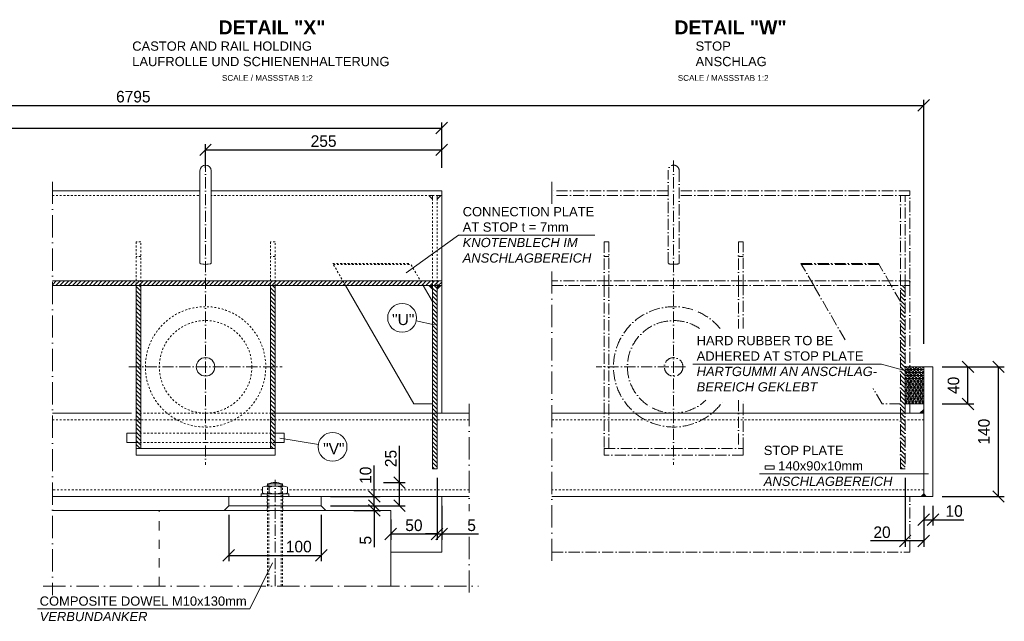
# Model space of a CAD drawing. Header units: millimetres. Extents: x -61498 to 746175, y -1322 to 24596.
# Tile 29 of 37: x 35008 to 36072, y 16236 to 16886. Entities that reach past the tile are written whole.
import ezdxf

# ---------------------------------------------------------------- set-up
doc = ezdxf.new("R2010")
doc.units = ezdxf.units.MM
doc.linetypes.add('ACAD_ISO10W100', pattern=[18, 12, -3, 0, -3])
doc.linetypes.add('JIS_02_1.0', pattern=[2, 1, -1])
doc.layers.add('Bemaßung', color=7, linetype='Continuous', lineweight=9)
doc.layers.add('Beschriftung', color=7, linetype='Continuous', lineweight=9)
doc.styles.add('LBB3.5M1000', font='isocp.shx', dxfattribs={"height": 3.5})
doc.dimstyles.new('DIN', dxfattribs={"dimtxt": 2.5, "dimasz": 2.5, "dimexe": 1.25, "dimexo": 0.625, "dimtad": 1, "dimtih": 1, "dimdec": 4, "dimdsep": 46, "dimlunit": 6, "dimtxsty": 'Standard', "dimcen": 2.5, "dimadec": 0, "dimazin": 0, "dimtfac": 1, "dimtdec": 4, "dimtmove": 0, "dimatfit": 3, "dimfxl": 0, "dimtvp": 1, "dimtolj": 1, "dimtzin": 0, "dimarcsym": 0})

# ---------------------------------------------------------------- blocks, each defined once
blk = doc.blocks.new('_Oblique')
at = {"color": 0, "linetype": 'ByBlock', "lineweight": -2}
blk.add_line((-0.5, -0.5), (0.5, 0.5), dxfattribs=at)
blk = doc.blocks.new('*D172')
at = {"layer": 'Bemaßung', "color": 0, "lineweight": -2, "transparency": 16777216}
for p, q in [((34277.6, 16536.3), (34277.6, 16799.9)), ((35984.6, 16536.3), (35984.6, 16799.9)), ((34277.6, 16793.7), (35984.6, 16793.7))]:
    blk.add_line(p, q, dxfattribs=at)
at = {"layer": 'DEFPOINTS', "color": 0, "transparency": 16777216}
for p in [(35984.6, 16793.7), (34277.6, 16511.3), (35984.6, 16511.3)]:
    blk.add_point(p, dxfattribs=at)
at = {"layer": 'Bemaßung', "color": 0, "lineweight": -2, "transparency": 16777216, "xscale": 12.5, "yscale": 12.5, "zscale": 12.5, "rotation": 180}
blk.add_blockref('_Oblique', (34277.6, 16793.7), dxfattribs=at)
at = {"layer": 'Bemaßung', "color": 0, "lineweight": -2, "transparency": 16777216, "xscale": 12.5, "yscale": 12.5, "zscale": 12.5}
blk.add_blockref('_Oblique', (35984.6, 16793.7), dxfattribs=at)
at = {"layer": 'Bemaßung', "color": 0, "transparency": 16777216, "insert": (35131.1, 16803.1), "char_height": 12.5, "attachment_point": 5}
blk.add_mtext('\\A1;6795', dxfattribs=at)
blk = doc.blocks.new('*D173')
at = {"layer": 'Bemaßung', "color": 0, "lineweight": -2, "transparency": 16777216}
for p, q in [((34292.6, 16726.3), (34292.6, 16775.4)), ((34292.6, 16769.2), (35464.1, 16769.2)), ((35464.1, 16726.3), (35464.1, 16775.4))]:
    blk.add_line(p, q, dxfattribs=at)
at = {"layer": 'DEFPOINTS', "color": 0, "transparency": 16777216}
for p in [(35464.1, 16769.2), (34292.6, 16701.3), (35464.1, 16701.3)]:
    blk.add_point(p, dxfattribs=at)
at = {"layer": 'Bemaßung', "color": 0, "lineweight": -2, "transparency": 16777216, "xscale": 12.5, "yscale": 12.5, "zscale": 12.5, "rotation": 180}
blk.add_blockref('_Oblique', (34292.6, 16769.2), dxfattribs=at)
at = {"layer": 'Bemaßung', "color": 0, "lineweight": -2, "transparency": 16777216, "xscale": 12.5, "yscale": 12.5, "zscale": 12.5}
blk.add_blockref('_Oblique', (35464.1, 16769.2), dxfattribs=at)
at = {"layer": 'Bemaßung', "color": 0, "transparency": 16777216, "insert": (34878.3, 16778.6), "char_height": 12.5, "attachment_point": 5}
blk.add_mtext('\\A1;3510', dxfattribs=at)
blk = doc.blocks.new('*D147')
at = {"layer": 'Bemaßung', "color": 0, "lineweight": -2, "transparency": 16777216}
for p, q in [((35209.1, 16726.3), (35209.1, 16752)), ((35209.1, 16745.7), (35464.1, 16745.7)), ((35464.1, 16726.3), (35464.1, 16752))]:
    blk.add_line(p, q, dxfattribs=at)
at = {"layer": 'DEFPOINTS', "color": 0, "transparency": 16777216}
for p in [(35464.1, 16745.7), (35209.1, 16701.3), (35464.1, 16701.3)]:
    blk.add_point(p, dxfattribs=at)
at = {"layer": 'Bemaßung', "color": 0, "lineweight": -2, "transparency": 16777216, "xscale": 12.5, "yscale": 12.5, "zscale": 12.5, "rotation": 180}
blk.add_blockref('_Oblique', (35209.1, 16745.7), dxfattribs=at)
at = {"layer": 'Bemaßung', "color": 0, "lineweight": -2, "transparency": 16777216, "xscale": 12.5, "yscale": 12.5, "zscale": 12.5}
blk.add_blockref('_Oblique', (35464.1, 16745.7), dxfattribs=at)
at = {"layer": 'Bemaßung', "color": 0, "transparency": 16777216, "insert": (35336.6, 16755.1), "char_height": 12.5, "attachment_point": 5}
blk.add_mtext('\\A1;255', dxfattribs=at)
blk = doc.blocks.new('*D175')
at = {"layer": 'Bemaßung', "color": 0, "lineweight": -2, "transparency": 16777216}
for p, q in [((35984.6, 16361.3), (35984.6, 16339.9)), ((35994.6, 16361.3), (35994.6, 16339.9)), ((35984.6, 16346.2), (35994.6, 16346.2)), ((35994.6, 16346.2), (36027.9, 16346.2))]:
    blk.add_line(p, q, dxfattribs=at)
at = {"layer": 'DEFPOINTS', "color": 0, "transparency": 16777216}
for p in [(35984.6, 16371.3), (35994.6, 16371.3), (35984.6, 16346.2)]:
    blk.add_point(p, dxfattribs=at)
at = {"layer": 'Bemaßung', "color": 0, "lineweight": -2, "transparency": 16777216, "xscale": 12.5, "yscale": 12.5, "zscale": 12.5, "rotation": 180}
blk.add_blockref('_Oblique', (35984.6, 16346.2), dxfattribs=at)
at = {"layer": 'Bemaßung', "color": 0, "lineweight": -2, "transparency": 16777216, "xscale": 12.5, "yscale": 12.5, "zscale": 12.5}
blk.add_blockref('_Oblique', (35994.6, 16346.2), dxfattribs=at)
at = {"layer": 'Bemaßung', "color": 0, "transparency": 16777216, "insert": (36017.5, 16355.5), "char_height": 12.5, "attachment_point": 5}
blk.add_mtext('\\A1;10', dxfattribs=at)
blk = doc.blocks.new('*D176')
at = {"layer": 'Bemaßung', "color": 0, "lineweight": -2, "transparency": 16777216}
for p, q in [((35964.6, 16391.3), (35964.6, 16317)), ((35984.6, 16361.3), (35984.6, 16317)), ((35964.6, 16323.3), (35927.1, 16323.3)), ((35984.6, 16323.3), (35964.6, 16323.3))]:
    blk.add_line(p, q, dxfattribs=at)
at = {"layer": 'DEFPOINTS', "color": 0, "transparency": 16777216}
for p in [(35964.6, 16401.3), (35984.6, 16371.3), (35984.6, 16323.3)]:
    blk.add_point(p, dxfattribs=at)
at = {"layer": 'Bemaßung', "color": 0, "lineweight": -2, "transparency": 16777216, "xscale": 12.5, "yscale": 12.5, "zscale": 12.5, "rotation": 180}
blk.add_blockref('_Oblique', (35964.6, 16323.3), dxfattribs=at)
at = {"layer": 'Bemaßung', "color": 0, "lineweight": -2, "transparency": 16777216, "xscale": 12.5, "yscale": 12.5, "zscale": 12.5}
blk.add_blockref('_Oblique', (35984.6, 16323.3), dxfattribs=at)
at = {"layer": 'Bemaßung', "color": 0, "transparency": 16777216, "insert": (35939.6, 16332.6), "char_height": 12.5, "attachment_point": 5}
blk.add_mtext('\\A1;20', dxfattribs=at)
blk = doc.blocks.new('*D177')
at = {"layer": 'Bemaßung', "color": 0, "lineweight": -2, "transparency": 16777216}
for p, q in [((36004.6, 16511.3), (36038.7, 16511.3)), ((36032.4, 16471.3), (36032.4, 16511.3)), ((36004.6, 16471.3), (36038.7, 16471.3))]:
    blk.add_line(p, q, dxfattribs=at)
at = {"layer": 'DEFPOINTS', "color": 0, "transparency": 16777216}
for p in [(35994.6, 16511.3), (36032.4, 16511.3), (35994.6, 16471.3)]:
    blk.add_point(p, dxfattribs=at)
at = {"layer": 'Bemaßung', "color": 0, "lineweight": -2, "transparency": 16777216, "xscale": 12.5, "yscale": 12.5, "zscale": 12.5}
for p, rotation in [((36032.4, 16511.3), 90), ((36032.4, 16471.3), 270)]:
    blk.add_blockref('_Oblique', p, dxfattribs=dict(at, rotation=rotation))
at = {"layer": 'Bemaßung', "color": 0, "transparency": 16777216, "insert": (36016.8, 16491.3), "char_height": 12.5, "attachment_point": 5, "rotation": 90}
blk.add_mtext('\\A1;40', dxfattribs=at)
blk = doc.blocks.new('*D148')
at = {"layer": 'Bemaßung', "color": 0, "lineweight": -2, "transparency": 16777216}
for p, q in [((36004.6, 16511.3), (36071.6, 16511.3)), ((36065.4, 16371.3), (36065.4, 16511.3)), ((36004.6, 16371.3), (36071.6, 16371.3))]:
    blk.add_line(p, q, dxfattribs=at)
at = {"layer": 'DEFPOINTS', "color": 0, "transparency": 16777216}
for p in [(35994.6, 16511.3), (36065.4, 16511.3), (35994.6, 16371.3)]:
    blk.add_point(p, dxfattribs=at)
at = {"layer": 'Bemaßung', "color": 0, "lineweight": -2, "transparency": 16777216, "xscale": 12.5, "yscale": 12.5, "zscale": 12.5}
for p, rotation in [((36065.4, 16511.3), 90), ((36065.4, 16371.3), 270)]:
    blk.add_blockref('_Oblique', p, dxfattribs=dict(at, rotation=rotation))
at = {"layer": 'Bemaßung', "color": 0, "transparency": 16777216, "insert": (36049.7, 16441.3), "char_height": 12.5, "attachment_point": 5, "rotation": 90}
blk.add_mtext('\\A1;140', dxfattribs=at)
blk = doc.blocks.new('*D164')
at = {"layer": 'Bemaßung', "color": 0, "lineweight": -2, "transparency": 16777216}
for p, q in [((35459.1, 16391.3), (35459.1, 16324.5)), ((35409.1, 16346.3), (35409.1, 16324.5)), ((35409.1, 16330.8), (35459.1, 16330.8))]:
    blk.add_line(p, q, dxfattribs=at)
at = {"layer": 'DEFPOINTS', "color": 0, "transparency": 16777216}
for p in [(35459.1, 16401.3), (35409.1, 16356.3), (35459.1, 16330.8)]:
    blk.add_point(p, dxfattribs=at)
at = {"layer": 'Bemaßung', "color": 0, "lineweight": -2, "transparency": 16777216, "xscale": 12.5, "yscale": 12.5, "zscale": 12.5, "rotation": 180}
blk.add_blockref('_Oblique', (35409.1, 16330.8), dxfattribs=at)
at = {"layer": 'Bemaßung', "color": 0, "lineweight": -2, "transparency": 16777216, "xscale": 12.5, "yscale": 12.5, "zscale": 12.5}
blk.add_blockref('_Oblique', (35459.1, 16330.8), dxfattribs=at)
at = {"layer": 'Bemaßung', "color": 0, "transparency": 16777216, "insert": (35434.1, 16340.1), "char_height": 12.5, "attachment_point": 5}
blk.add_mtext('\\A1;50', dxfattribs=at)
blk = doc.blocks.new('*D191')
at = {"layer": 'Bemaßung', "color": 0, "lineweight": -2, "transparency": 16777216}
for p, q in [((35459.1, 16391.3), (35459.1, 16324.5)), ((35464.1, 16361.3), (35464.1, 16324.5)), ((35459.1, 16330.8), (35446.6, 16330.8)), ((35459.1, 16330.8), (35464.1, 16330.8)), ((35464.1, 16330.8), (35503.7, 16330.8))]:
    blk.add_line(p, q, dxfattribs=at)
at = {"layer": 'DEFPOINTS', "color": 0, "transparency": 16777216}
for p in [(35459.1, 16401.3), (35464.1, 16371.3), (35464.1, 16330.8)]:
    blk.add_point(p, dxfattribs=at)
at = {"layer": 'Bemaßung', "color": 0, "lineweight": -2, "transparency": 16777216, "xscale": 12.5, "yscale": 12.5, "zscale": 12.5}
blk.add_blockref('_Oblique', (35459.1, 16330.8), dxfattribs=at)
at = {"layer": 'Bemaßung', "color": 0, "lineweight": -2, "transparency": 16777216, "xscale": 12.5, "yscale": 12.5, "zscale": 12.5, "rotation": 180}
blk.add_blockref('_Oblique', (35464.1, 16330.8), dxfattribs=at)
at = {"layer": 'Bemaßung', "color": 0, "transparency": 16777216, "insert": (35496.4, 16340.1), "char_height": 12.5, "attachment_point": 5}
blk.add_mtext('\\A1;5', dxfattribs=at)
blk = doc.blocks.new('*D192')
at = {"layer": 'Bemaßung', "color": 0, "lineweight": -2, "transparency": 16777216}
for p, q in [((35234.1, 16351.3), (35234.1, 16301.5)), ((35334.1, 16351.3), (35334.1, 16301.5)), ((35234.1, 16307.7), (35334.1, 16307.7))]:
    blk.add_line(p, q, dxfattribs=at)
at = {"layer": 'DEFPOINTS', "color": 0, "transparency": 16777216}
for p in [(35234.1, 16361.3), (35334.1, 16361.3), (35334.1, 16307.7)]:
    blk.add_point(p, dxfattribs=at)
at = {"layer": 'Bemaßung', "color": 0, "lineweight": -2, "transparency": 16777216, "xscale": 12.5, "yscale": 12.5, "zscale": 12.5, "rotation": 180}
blk.add_blockref('_Oblique', (35234.1, 16307.7), dxfattribs=at)
at = {"layer": 'Bemaßung', "color": 0, "lineweight": -2, "transparency": 16777216, "xscale": 12.5, "yscale": 12.5, "zscale": 12.5}
blk.add_blockref('_Oblique', (35334.1, 16307.7), dxfattribs=at)
at = {"layer": 'Bemaßung', "color": 0, "transparency": 16777216, "insert": (35309.8, 16317.1), "char_height": 12.5, "attachment_point": 5}
blk.add_mtext('\\A1;100', dxfattribs=at)
blk = doc.blocks.new('*D165')
at = {"layer": 'Bemaßung', "color": 0, "lineweight": -2, "transparency": 16777216}
for p, q in [((35391.3, 16361.3), (35391.3, 16373.8)), ((35344.1, 16361.3), (35397.6, 16361.3)), ((35369.1, 16356.3), (35397.6, 16356.3)), ((35391.3, 16361.3), (35391.3, 16356.3)), ((35391.3, 16356.3), (35391.3, 16316.7))]:
    blk.add_line(p, q, dxfattribs=at)
at = {"layer": 'DEFPOINTS', "color": 0, "transparency": 16777216}
for p in [(35334.1, 16361.3), (35359.1, 16356.3), (35391.3, 16361.3)]:
    blk.add_point(p, dxfattribs=at)
at = {"layer": 'Bemaßung', "color": 0, "lineweight": -2, "transparency": 16777216, "xscale": 12.5, "yscale": 12.5, "zscale": 12.5}
for p, rotation in [((35391.3, 16361.3), 270), ((35391.3, 16356.3), 90)]:
    blk.add_blockref('_Oblique', p, dxfattribs=dict(at, rotation=rotation))
at = {"layer": 'Bemaßung', "color": 0, "transparency": 16777216, "insert": (35382, 16324), "char_height": 12.5, "attachment_point": 5, "rotation": 90}
blk.add_mtext('\\A1;5', dxfattribs=at)
blk = doc.blocks.new('*D193')
at = {"layer": 'Bemaßung', "color": 0, "lineweight": -2, "transparency": 16777216}
for p, q in [((35391.3, 16371.3), (35391.3, 16404.6)), ((35344.1, 16371.3), (35397.6, 16371.3)), ((35391.3, 16361.3), (35391.3, 16371.3)), ((35344.1, 16361.3), (35397.6, 16361.3))]:
    blk.add_line(p, q, dxfattribs=at)
at = {"layer": 'DEFPOINTS', "color": 0, "transparency": 16777216}
for p in [(35334.1, 16371.3), (35334.1, 16361.3), (35391.3, 16361.3)]:
    blk.add_point(p, dxfattribs=at)
at = {"layer": 'Bemaßung', "color": 0, "lineweight": -2, "transparency": 16777216, "xscale": 12.5, "yscale": 12.5, "zscale": 12.5}
for p, rotation in [((35391.3, 16371.3), 90), ((35391.3, 16361.3), 270)]:
    blk.add_blockref('_Oblique', p, dxfattribs=dict(at, rotation=rotation))
at = {"layer": 'Bemaßung', "color": 0, "transparency": 16777216, "insert": (35382, 16394.2), "char_height": 12.5, "attachment_point": 5, "rotation": 90}
blk.add_mtext('\\A1;10', dxfattribs=at)
blk = doc.blocks.new('*D166')
at = {"layer": 'Bemaßung', "color": 0, "lineweight": -2, "transparency": 16777216}
for p, q in [((35418.5, 16386.3), (35418.5, 16425.9)), ((35401.3, 16386.3), (35424.8, 16386.3)), ((35418.5, 16361.3), (35418.5, 16386.3)), ((35344.1, 16361.3), (35424.8, 16361.3))]:
    blk.add_line(p, q, dxfattribs=at)
at = {"layer": 'DEFPOINTS', "color": 0, "transparency": 16777216}
for p in [(35391.3, 16386.3), (35334.1, 16361.3), (35418.5, 16361.3)]:
    blk.add_point(p, dxfattribs=at)
at = {"layer": 'Bemaßung', "color": 0, "lineweight": -2, "transparency": 16777216, "xscale": 12.5, "yscale": 12.5, "zscale": 12.5}
for p, rotation in [((35418.5, 16386.3), 90), ((35418.5, 16361.3), 270)]:
    blk.add_blockref('_Oblique', p, dxfattribs=dict(at, rotation=rotation))
at = {"layer": 'Bemaßung', "color": 0, "transparency": 16777216, "insert": (35409.2, 16412.3), "char_height": 12.5, "attachment_point": 5, "rotation": 90}
blk.add_mtext('\\A1;25', dxfattribs=at)

msp = doc.modelspace()

# ---------------------------------------------------------------- hatches: boundary and pattern name
at = {"lineweight": 5}
h = msp.add_hatch(dxfattribs=at)
h.set_pattern_fill('ANSI31', color=0)
h.set_pattern_definition([(45, (-106984.0388, 62196.622), (-2.24506403, 2.24506403), [])])
h.paths.add_polyline_path([(35043.71557, 16604.05039), (35043.71557, 16599.05039), (35464.1109, 16599.05039), (35464.1109, 16604.05039)])
h = msp.add_hatch(dxfattribs=at)
h.set_pattern_fill('ANSI31', color=0, angle=90)
h.set_pattern_definition([(135, (-108879.0388, 53306.074), (-2.24506403, -2.24506403), [])])
h.paths.add_polyline_path([(35284.1109, 16599.05039), (35279.1109, 16599.05039), (35279.1109, 16423.02009), (35284.1109, 16423.02009)])
h.paths.add_polyline_path([(35139.1109, 16599.05039), (35134.1109, 16599.05039), (35134.1109, 16423.02009), (35139.1109, 16423.02009)])
h = msp.add_hatch(color=0, dxfattribs=at)
h.dxf.hatch_style = 1
h.paths.add_polyline_path([(35450.1109, 16599.05039), (35454.1109, 16599.05039), (35454.1109, 16595.05039)])
h = msp.add_hatch(dxfattribs=at)
h.set_pattern_fill('ANSI31', color=0, angle=90)
h.set_pattern_definition([(135, (-106989.0388, 53306.074), (-2.24506403, -2.24506403), [])])
h.paths.add_polyline_path([(35454.1109, 16599.05039), (35459.1109, 16599.05039), (35459.1109, 16401.2964), (35454.1109, 16401.2964)])
h = msp.add_hatch(color=0, dxfattribs=at)
h.dxf.hatch_style = 1
h.paths.add_polyline_path([(35463.1109, 16599.05039), (35459.1109, 16599.05039), (35459.1109, 16595.05039)])
at = {"linetype": 'ACAD_ISO10W100', "lineweight": 5}
h = msp.add_hatch(dxfattribs=at)
h.set_pattern_fill('ANSI31', color=256, angle=90)
h.set_pattern_definition([(135, (-106483.5606, 53306.074), (-2.24506403, -2.24506403), [])])
h.paths.add_polyline_path([(35959.58916, 16599.05039), (35964.58916, 16599.05039), (35964.58916, 16401.2964), (35959.58916, 16401.2964)])
at = {"lineweight": 5}
h = msp.add_hatch(dxfattribs=at)
h.set_pattern_fill('NET3', color=252)
h.set_pattern_definition([(0, (-104058.5606, 62196.622), (0, 3.175), []), (60, (-104058.5606, 62196.622), (-2.74963066, 1.5875), []), (120, (-104058.5606, 62196.622), (-2.74963066, -1.5875), [])])
h.paths.add_polyline_path([(35984.58916, 16511.2964), (35964.58916, 16511.2964), (35964.58916, 16471.2964), (35984.58916, 16471.2964)])
h = msp.add_hatch(color=0, dxfattribs=at)
h.dxf.hatch_style = 1
h.paths.add_polyline_path([(35980.58916, 16461.2964), (35984.58916, 16461.2964), (35984.58916, 16465.2964)])
h = msp.add_hatch(color=0, dxfattribs=at)
h.dxf.hatch_style = 1
h.paths.add_polyline_path([(35981.76073, 16371.2964), (35984.58916, 16374.12483), (35987.41759, 16371.2964)])

# ---------------------------------------------------------------- linework, layer by layer
at = {"linetype": 'ACAD_ISO10W100', "lineweight": 5}
for p, q in [((35209.1109, 16734.12718), (35209.1109, 16405.51028)), ((35714.58916, 16734.12718), (35714.58916, 16405.51028)), ((35708.58916, 16623.12718), (35708.58916, 16723.12718)), ((35720.58916, 16723.12718), (35720.58916, 16623.12718)), ((35708.58916, 16701.2964), (35583.09435, 16701.2964)), ((35708.58916, 16696.2964), (35583.09435, 16696.2964)), ((35969.58916, 16701.2964), (35720.58916, 16701.2964)), ((35969.58916, 16696.2964), (35720.58916, 16696.2964)), ((35959.58916, 16599.05039), (35959.58916, 16696.2964)), ((35964.58916, 16599.05039), (35964.58916, 16696.2964)), ((35969.58916, 16461.2964), (35969.58916, 16701.2964)), ((35644.58916, 16630.67661), (35639.58916, 16630.67661)), ((35789.58916, 16630.67661), (35784.58916, 16630.67661)), ((35851.93876, 16623.11136), (35935.69755, 16623.11136)), ((35865.83036, 16599.05039), (35851.93876, 16623.11136)), ((35852.64559, 16621.88709), (35936.40439, 16621.88709)), ((35949.58916, 16599.05039), (35935.69755, 16623.11136)), ((35899.60988, 16540.54256), (35865.83036, 16599.05039)), ((35959.58916, 16581.72988), (35949.58916, 16599.05039)), ((35959.58916, 16401.2964), (35959.58916, 16599.05039)), ((35964.58916, 16599.05039), (35964.58916, 16401.2964)), ((35126.39534, 16511.2933), (35291.82646, 16511.2933)), ((35727.54577, 16511.2933), (35630.98991, 16511.2933)), ((35939.58916, 16471.2964), (35930.02208, 16487.86708)), ((35959.58916, 16471.2964), (35939.58916, 16471.2964)), ((35789.58916, 16461.2964), (35639.58916, 16461.2964)), ((35964.58916, 16401.2964), (35959.58916, 16401.2964)), ((35284.1109, 16274.55163), (35284.1109, 16389.3574)), ((35969.58916, 16311.2964), (35969.58916, 16371.2964)), ((35583.09435, 16311.2964), (35969.58916, 16311.2964))]:
    msp.add_line(p, q, dxfattribs=at)
at = {"lineweight": 9}
for p, q in [((35203.1109, 16623.12718), (35203.1109, 16723.12718)), ((35215.1109, 16723.12718), (35215.1109, 16623.12718)), ((35043.71557, 16701.2964), (35203.1109, 16701.2964)), ((35464.1109, 16701.2964), (35215.1109, 16701.2964)), ((35464.1109, 16461.2964), (35464.1109, 16701.2964)), ((35434.1109, 16471.2964), (35360.3521, 16599.05039)), ((35454.1109, 16581.72988), (35444.1109, 16599.05039)), ((35454.1109, 16401.2964), (35454.1109, 16599.05039)), ((35459.1109, 16599.05039), (35459.1109, 16401.2964)), ((35984.58916, 16511.2964), (35964.58916, 16511.2964)), ((35964.58916, 16511.2964), (35964.58916, 16471.2964)), ((35994.58916, 16511.2964), (35984.58916, 16511.2964)), ((35984.58916, 16511.2964), (35984.58916, 16461.2964)), ((35994.58916, 16371.2964), (35994.58916, 16511.2964)), ((35454.1109, 16471.2964), (35434.1109, 16471.2964)), ((35964.58916, 16471.2964), (35984.58916, 16471.2964)), ((35043.71557, 16461.2964), (35129.1109, 16461.2964)), ((35454.1109, 16461.2964), (35279.1109, 16461.2964)), ((35454.1109, 16461.2964), (35493.83423, 16461.2964)), ((35583.09435, 16461.2964), (35984.58916, 16461.2964)), ((35959.58916, 16461.2964), (35784.58916, 16461.2964)), ((35984.58916, 16461.2964), (35984.58916, 16371.2964)), ((35459.1109, 16401.2964), (35454.1109, 16401.2964)), ((35493.83423, 16371.2964), (35043.71557, 16371.2964)), ((35234.1109, 16371.2964), (35234.1109, 16361.2964)), ((35334.1109, 16361.2964), (35334.1109, 16371.2964)), ((35464.1109, 16311.2964), (35464.1109, 16371.2964)), ((35984.58916, 16371.2964), (35583.09435, 16371.2964)), ((35984.58916, 16371.2964), (35994.58916, 16371.2964)), ((35209.1109, 16356.2964), (35043.71557, 16356.2964)), ((35409.1109, 16356.2964), (35209.1109, 16356.2964)), ((35234.1109, 16361.2964), (35229.1109, 16356.2964)), ((35234.1109, 16361.2964), (35334.1109, 16361.2964)), ((35334.1109, 16361.2964), (35339.1109, 16356.2964)), ((35409.1109, 16274.55163), (35409.1109, 16356.2964)), ((35409.1109, 16311.2964), (35464.1109, 16311.2964))]:
    msp.add_line(p, q, dxfattribs=at)
at = {"linetype": 'ACAD_ISO10W100', "lineweight": 9, "ltscale": 2}
for p, q in [((35043.71557, 16711.2964), (35043.71557, 16264.55163)), ((35583.09435, 16711.2964), (35583.09435, 16687.45864)), ((35583.09435, 16614.45135), (35583.09435, 16301.2964)), ((35493.83423, 16471.2964), (35493.83423, 16355.27817)), ((35493.83423, 16327.57057), (35493.83423, 16264.55163)), ((35033.71557, 16274.55163), (35503.83423, 16274.55163))]:
    msp.add_line(p, q, dxfattribs=at)
at = {"linetype": 'JIS_02_1.0', "lineweight": 5, "ltscale": 2}
for p, q in [((35043.71557, 16696.2964), (35203.1109, 16696.2964)), ((35464.1109, 16696.2964), (35215.1109, 16696.2964)), ((35454.1109, 16599.05039), (35454.1109, 16696.2964)), ((35459.1109, 16599.05039), (35459.1109, 16696.2964)), ((35139.1109, 16630.67661), (35134.1109, 16630.67661)), ((35284.1109, 16630.67661), (35279.1109, 16630.67661)), ((35346.46049, 16623.11136), (35430.21929, 16623.11136)), ((35360.3521, 16599.05039), (35346.46049, 16623.11136)), ((35347.16733, 16621.88709), (35430.92612, 16621.88709)), ((35444.1109, 16599.05039), (35430.21929, 16623.11136)), ((35284.1109, 16461.2964), (35134.1109, 16461.2964)), ((35043.71557, 16454.1964), (35493.83423, 16454.1964)), ((35583.09435, 16454.1964), (35984.58916, 16454.1964)), ((35284.1109, 16439.65669), (35134.1109, 16439.65669)), ((35284.1109, 16429.65669), (35134.1109, 16429.65669)), ((35276.1109, 16274.55163), (35276.1109, 16384.7964)), ((35292.1109, 16274.55163), (35292.1109, 16384.7964)), ((35270.7109, 16378.3964), (35043.71557, 16378.3964)), ((35275.6109, 16356.2964), (35275.6109, 16374.2964)), ((35277.3359, 16274.55163), (35277.3359, 16382.2964)), ((35290.8859, 16274.55163), (35290.8859, 16382.2964)), ((35292.6109, 16356.2964), (35292.6109, 16374.2964)), ((35493.83423, 16378.3964), (35297.5109, 16378.2964)), ((35984.58916, 16378.3964), (35583.09435, 16378.3964))]:
    msp.add_line(p, q, dxfattribs=at)
at = {"linetype": 'Continuous', "lineweight": 9}
for p, q in [((35276.1109, 16384.7964), (35292.1109, 16384.7964)), ((35276.1109, 16384.7964), (35276.1109, 16382.2964)), ((35277.3359, 16385.2315), (35277.3359, 16382.2964)), ((35290.8859, 16385.2315), (35290.8859, 16382.2964)), ((35292.1109, 16384.7964), (35292.1109, 16382.2964)), ((35269.1109, 16371.2964), (35269.1109, 16374.2964)), ((35269.1109, 16374.2964), (35299.1109, 16374.2964)), ((35270.7109, 16375.2964), (35270.7109, 16381.2964)), ((35274.1751, 16382.2964), (35294.0467, 16382.2964)), ((35277.6391, 16375.2964), (35277.6391, 16381.2964)), ((35290.5827, 16375.2964), (35290.5827, 16381.2964)), ((35297.5109, 16375.2964), (35297.5109, 16381.2964)), ((35299.1109, 16371.2964), (35299.1109, 16374.2964))]:
    msp.add_line(p, q, dxfattribs=at)
at = {"linetype": 'JIS_02_1.0', "lineweight": 9, "ltscale": 10}
msp.add_line((35159.1109, 16274.55163), (35159.1109, 16356.2964), dxfattribs=at)
at = {"lineweight": 5}
for points in [[(35450.1109, 16696.2964), (35454.1109, 16696.2964), (35454.1109, 16692.2964)], [(35463.1109, 16696.2964), (35459.1109, 16696.2964), (35459.1109, 16692.2964)], [(35450.1109, 16599.05039), (35454.1109, 16599.05039), (35454.1109, 16595.05039)], [(35463.1109, 16599.05039), (35459.1109, 16599.05039), (35459.1109, 16595.05039)], [(35980.58916, 16461.2964), (35984.58916, 16461.2964), (35984.58916, 16465.2964)], [(35981.76073, 16371.2964), (35984.58916, 16374.12483), (35987.41759, 16371.2964)]]:
    msp.add_lwpolyline(points, close=True, dxfattribs=at)
at = {"linetype": 'JIS_02_1.0', "lineweight": 5, "ltscale": 2}
for points in [[(35139.1109, 16599.05039), (35139.1109, 16646.2964), (35134.1109, 16646.2964), (35134.1109, 16599.05039)], [(35284.1109, 16599.05039), (35284.1109, 16646.2964), (35279.1109, 16646.2964), (35279.1109, 16599.05039)]]:
    msp.add_lwpolyline(points, dxfattribs=at)
at = {"linetype": 'ACAD_ISO10W100', "lineweight": 5}
for points in [[(35644.58916, 16599.05039), (35644.58916, 16646.2964), (35639.58916, 16646.2964), (35639.58916, 16599.05039)], [(35789.58916, 16599.05039), (35789.58916, 16646.2964), (35784.58916, 16646.2964), (35784.58916, 16599.05039)], [(35583.09435, 16599.05039), (35969.58916, 16599.05039), (35969.58916, 16604.05039), (35583.09435, 16604.05039)], [(35789.58916, 16552.67235), (35789.58916, 16599.05039), (35784.58916, 16599.05039), (35784.58916, 16552.67235)], [(35784.58916, 16475.47177), (35784.58916, 16423.02009), (35789.58916, 16423.02009), (35789.58916, 16475.47177)]]:
    msp.add_lwpolyline(points, dxfattribs=at)
at = {"lineweight": 9}
for points in [[(35043.71557, 16599.05039), (35464.1109, 16599.05039), (35464.1109, 16604.05039), (35043.71557, 16604.05039)], [(35134.1109, 16429.65669), (35124.1109, 16429.65669), (35124.1109, 16439.65669), (35134.1109, 16439.65669)], [(35284.1109, 16439.65669), (35294.1109, 16439.65669), (35294.1109, 16429.65669), (35284.1109, 16429.65669)]]:
    msp.add_lwpolyline(points, dxfattribs=at)
for points in [[(35139.1109, 16599.05039), (35134.1109, 16599.05039), (35134.1109, 16423.02009), (35139.1109, 16423.02009)], [(35284.1109, 16599.05039), (35279.1109, 16599.05039), (35279.1109, 16423.02009), (35284.1109, 16423.02009)], [(35284.1109, 16416.02009), (35134.1109, 16416.02009), (35134.1109, 16423.02009), (35284.1109, 16423.02009)]]:
    msp.add_lwpolyline(points, close=True, dxfattribs=at)
at = {"linetype": 'ACAD_ISO10W100', "lineweight": 5}
for points in [[(35644.58916, 16599.05039), (35639.58916, 16599.05039), (35639.58916, 16423.02009), (35644.58916, 16423.02009)], [(35789.58916, 16416.02009), (35639.58916, 16416.02009), (35639.58916, 16423.02009), (35789.58916, 16423.02009)]]:
    msp.add_lwpolyline(points, close=True, dxfattribs=at)
at = {"linetype": 'JIS_02_1.0', "lineweight": 5, "ltscale": 2}
for radius in [65, 49.96585]:
    msp.add_circle((35209.1109, 16511.2933), radius, dxfattribs=at)
at = {"lineweight": 9}
msp.add_circle((35209.1109, 16511.2933), 10, dxfattribs=at)
at = {"linetype": 'ACAD_ISO10W100', "lineweight": 5}
msp.add_circle((35714.58916, 16511.2933), 10, dxfattribs=at)
at = {"lineweight": 9}
msp.add_arc((35209.1109, 16723.12718), 6, 0, 180, dxfattribs=at)
at = {"linetype": 'ACAD_ISO10W100', "lineweight": 5}
for centre, radius, start, end in [((35714.58916, 16723.12718), 6, 0, 180), ((35714.58916, 16511.2933), 65, 39.53882078, 326.5574619), ((35714.58916, 16511.2933), 49.96585, 55.90883443, 314.19921384)]:
    msp.add_arc(centre, radius, start, end, dxfattribs=at)
at = {"linetype": 'Continuous', "lineweight": 9}
for centre, radius, start, end in [((35284.1109, 16364.21307), 22.08333, 68.76068889, 111.23931111), ((35274.175, 16375.79641), 6.49999, 57.79575833, 122.20424167), ((35274.175, 16380.7964), 6.49999, 237.79575833, 302.20424167), ((35284.1109, 16360.85431), 21.4421, 72.43264167, 107.56735833), ((35284.1109, 16395.7385), 21.4421, 252.43264167, 287.56735833), ((35294.0468, 16375.79641), 6.49999, 57.79575833, 122.20424167), ((35294.0468, 16380.7964), 6.49999, 237.79575833, 302.20424167)]:
    msp.add_arc(centre, radius, start, end, dxfattribs=at)
at = {"lineweight": 9, "extrusion": (0, 0, -1)}
msp.add_ellipse((35209.1109, 16623.12718), major_axis=(6, 0), ratio=0.1807476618, start_param=0, end_param=3.1415926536, dxfattribs=at)
at = {"linetype": 'ACAD_ISO10W100', "lineweight": 5, "extrusion": (0, 0, -1)}
msp.add_ellipse((35714.58916, 16623.12718), major_axis=(6, 0), ratio=0.1807476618, start_param=0, end_param=3.1415926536, dxfattribs=at)
at = {"layer": 'Bemaßung', "lineweight": 5}
for p, q in [((35482.29657, 16653.51673), (35425.59999, 16612.85032)), ((35482.29657, 16653.51673), (35629.32286, 16653.51673)), ((35735.26025, 16514.17369), (35939.03491, 16514.17369)), ((35939.03491, 16514.17369), (35974.65261, 16504.30584)), ((35807.42872, 16395.60847), (35989.63107, 16395.60847))]:
    msp.add_line(p, q, dxfattribs=at)
at = {"layer": 'Bemaßung'}
for p, q in [((35436.56257, 16560.96965), (35456.43365, 16556.70751)), ((35330.93745, 16427.44271), (35289.44751, 16434.40589))]:
    msp.add_line(p, q, dxfattribs=at)
for centre in [(35421.35632, 16564.23124), (35346.27506, 16424.86863)]:
    msp.add_circle(centre, 15.55211, dxfattribs=at)
at = {"layer": 'Beschriftung', "lineweight": 5}
for p, q in [((35256.85581, 16249.87646), (35281.38162, 16299.444)), ((35027.79044, 16249.87646), (35256.85581, 16249.87646))]:
    msp.add_line(p, q, dxfattribs=at)
at = {"layer": 'Beschriftung'}
msp.add_lwpolyline([(35813.33894, 16400.80396), (35823.18972, 16400.80396), (35823.18972, 16404.32538), (35813.33894, 16404.32538)], close=True, dxfattribs=at)

# ---------------------------------------------------------------- texts
at = {"layer": 'Beschriftung', "attachment_point": 1, "style": 'LBB3.5M1000'}
for s, insert, char_height, width in [('{\\fArial|b1|i0|c0|p34;DETAIL "X"}', (35223.22481, 16885.53974), 15, 168.8947195), ('{\\fArial|b1|i0|c0|p34;DETAIL "W"}', (35715.40674, 16885.53974), 15, 168.8947195), ('{\\fArial|b0|i0|c0|p34;CASTOR AND RAIL HOLDING\\PLAUFROLLE UND SCHIENENHALTERUNG}', (35129.93845, 16862.77894), 10, 328.3170923), ('{\\fArial|b0|i0|c0|p34;STOP\\PANSCHLAG}', (35738.25597, 16862.77894), 10, 81.1015686), ('{\\fArial|b0|i0|c0|p34;\\H0.5x;SCALE / MASSSTAB 1:2}', (35226.88087, 16826.52774), 12.5, 106.3087656), ('{\\fArial|b0|i0|c0|p34;\\H0.5x;SCALE / MASSSTAB 1:2}', (35719.0628, 16826.52774), 12.5, 106.3087656), ('{\\fArial|b0|i0|c0|p34;CONNECTION PLATE\\PAT STOP t = 7mm\\P\\fArial|b0|i1|c0|p34;KNOTENBLECH IM\\PANSCHLAGBEREICH}', (35486.78072, 16683.93618), 10, 144.2243258), ('{\\fArial|b0|i0|c0|p34;"U"}', (35410.53771, 16568.45245), 12, 11.4594726), ('{\\fArial|b0|i0|c0|p34;HARD RUBBER TO BE\\PADHERED AT STOP PLATE\\P\\fArial|b0|i1|c0|p34;HARTGUMMI AN ANSCHLAG-\\PBEREICH GEKLEBT}', (35739.41054, 16544.68863), 10, 199.1754641), ('{\\fArial|b0|i0|c0|p34;"V"}', (35336.08104, 16428.94198), 12, 11.4594726), ('{\\fArial|b0|i0|c0|p34;STOP PLATE\\P    140x90x10mm\\fArial|b0|i1|c0|p34;\\PANSCHLAGBEREICH}', (35811.91286, 16426.02791), 10, 144.2243258), ('{\\fArial|b0|i0|c0|p34;COMPOSITE DOWEL M10x130mm\\P\\fArial|b0|i1|c0|p34;VERBUNDANKER}', (35030.00195, 16263.27564), 10, 225.5103842)]:
    msp.add_mtext(s, dxfattribs=dict(at, insert=insert, char_height=char_height, width=width))

# ---------------------------------------------------------------- dimensions: what is measured, and where the dimension line sits
at = {"layer": 'Bemaßung'}
for base, p1, p2, text, picture, middle in [((35984.58916, 16793.68644), (34277.56459, 16511.2964), (35984.58916, 16511.2964), '6795', '*D172', (35131.07688, 16803.06144)), ((35464.1109, 16769.17946), (34292.56459, 16701.2964), (35464.1109, 16701.2964), '3510', '*D173', (34878.33774, 16778.55446))]:
    dim = msp.add_linear_dim(base=base, p1=p1, p2=p2, text=text, dimstyle='DIN', override={"dimscale": 5, "dimexo": 5, "dimdec": 2, "dimblk1": 'Oblique', "dimblk2": 'Oblique', "dimsah": 1, "dimtdec": 2}, dxfattribs=at)
    dim.commit()
    dim.dimension.update_dxf_attribs({"geometry": picture, "text_midpoint": middle})
for base, p1, p2, override, picture, middle in [((35464.1109, 16745.7032), (35209.1109, 16701.2964), (35464.1109, 16701.2964), {"dimscale": 5, "dimexo": 5, "dimdec": 2, "dimblk1": 'Oblique', "dimblk2": 'Oblique', "dimsah": 1, "dimtdec": 2}, '*D147', (35336.6109, 16755.0782)), ((35464.1109, 16330.77062), (35459.1109, 16401.2964), (35464.1109, 16371.2964), {"dimscale": 5, "dimexo": 2, "dimdec": 2, "dimblk1": 'Oblique', "dimblk2": 'Oblique', "dimsah": 1, "dimtdec": 2}, '*D191', (35496.40256, 16340.14562))]:
    dim = msp.add_linear_dim(base=base, p1=p1, p2=p2, dimstyle='DIN', override=override, dxfattribs=at)
    dim.commit()
    dim.dimension.update_dxf_attribs({"geometry": picture, "text_midpoint": middle})
for base, p1, p2, override, picture, middle in [((36032.41111, 16511.2964), (35994.58916, 16471.2964), (35994.58916, 16511.2964), {"dimscale": 5, "dimexo": 2, "dimdec": 2, "dimblk1": 'Oblique', "dimblk2": 'Oblique', "dimsah": 1, "dimtdec": 2, "dimtmove": 2}, '*D177', (36016.77689, 16491.2964)), ((36065.38097, 16511.2964), (35994.58916, 16371.2964), (35994.58916, 16511.2964), {"dimscale": 5, "dimexo": 2, "dimdec": 2, "dimblk1": 'Oblique', "dimblk2": 'Oblique', "dimsah": 1, "dimtdec": 2, "dimtmove": 2}, '*D148', (36049.71179, 16441.2964)), ((35418.54213, 16361.2964), (35391.33421, 16386.2964), (35334.1109, 16361.2964), {"dimscale": 5, "dimexo": 2, "dimdec": 2, "dimblk1": 'Oblique', "dimblk2": 'Oblique', "dimsah": 1, "dimtdec": 2}, '*D166', (35418.54213, 16412.33807)), ((35391.33421, 16361.2964), (35334.1109, 16371.2964), (35334.1109, 16361.2964), {"dimscale": 5, "dimexo": 2, "dimdec": 2, "dimblk1": 'Oblique', "dimblk2": 'Oblique', "dimsah": 1, "dimtdec": 2}, '*D193', (35391.33421, 16394.21307)), ((35391.33421, 16361.2964), (35359.1109, 16356.2964), (35334.1109, 16361.2964), {"dimscale": 5, "dimexo": 2, "dimdec": 2, "dimblk1": 'Oblique', "dimblk2": 'Oblique', "dimsah": 1, "dimtdec": 2}, '*D165', (35391.33421, 16324.00474))]:
    dim = msp.add_linear_dim(base=base, p1=p1, p2=p2, angle=90, dimstyle='DIN', override=override, dxfattribs=at)
    dim.commit()
    dim.dimension.update_dxf_attribs({"geometry": picture, "text_midpoint": middle, "dimtype": 160})
dim = msp.add_linear_dim(base=(35459.1109, 16330.77062), p1=(35409.1109, 16356.2964), p2=(35459.1109, 16401.2964), angle=180, dimstyle='DIN', override={"dimscale": 5, "dimexo": 2, "dimdec": 2, "dimblk1": 'Oblique', "dimblk2": 'Oblique', "dimsah": 1, "dimtdec": 2}, dxfattribs=at)
dim.commit()
dim.dimension.update_dxf_attribs({"geometry": '*D164', "text_midpoint": (35434.1109, 16340.14562)})
for base, p1, p2, override, picture, middle in [((35984.58916, 16323.26535), (35964.58916, 16401.2964), (35984.58916, 16371.2964), {"dimscale": 5, "dimexo": 2, "dimdec": 2, "dimblk1": 'Oblique', "dimblk2": 'Oblique', "dimsah": 1, "dimtdec": 2}, '*D176', (35939.58916, 16323.26535)), ((35984.58916, 16346.15704), (35994.58916, 16371.2964), (35984.58916, 16371.2964), {"dimscale": 5, "dimexo": 2, "dimdec": 2, "dimblk1": 'Oblique', "dimblk2": 'Oblique', "dimsah": 1, "dimtdec": 2}, '*D175', (36017.50583, 16346.15704)), ((35334.1109, 16307.73065), (35234.1109, 16361.2964), (35334.1109, 16361.2964), {"dimscale": 5, "dimexo": 2, "dimdec": 2, "dimblk1": 'Oblique', "dimblk2": 'Oblique', "dimsah": 1, "dimtdec": 2, "dimtmove": 2}, '*D192', (35309.81372, 16317.10565))]:
    dim = msp.add_linear_dim(base=base, p1=p1, p2=p2, dimstyle='DIN', override=override, dxfattribs=at)
    dim.commit()
    dim.dimension.update_dxf_attribs({"geometry": picture, "text_midpoint": middle, "dimtype": 160})

doc.saveas('drawing.dxf')
